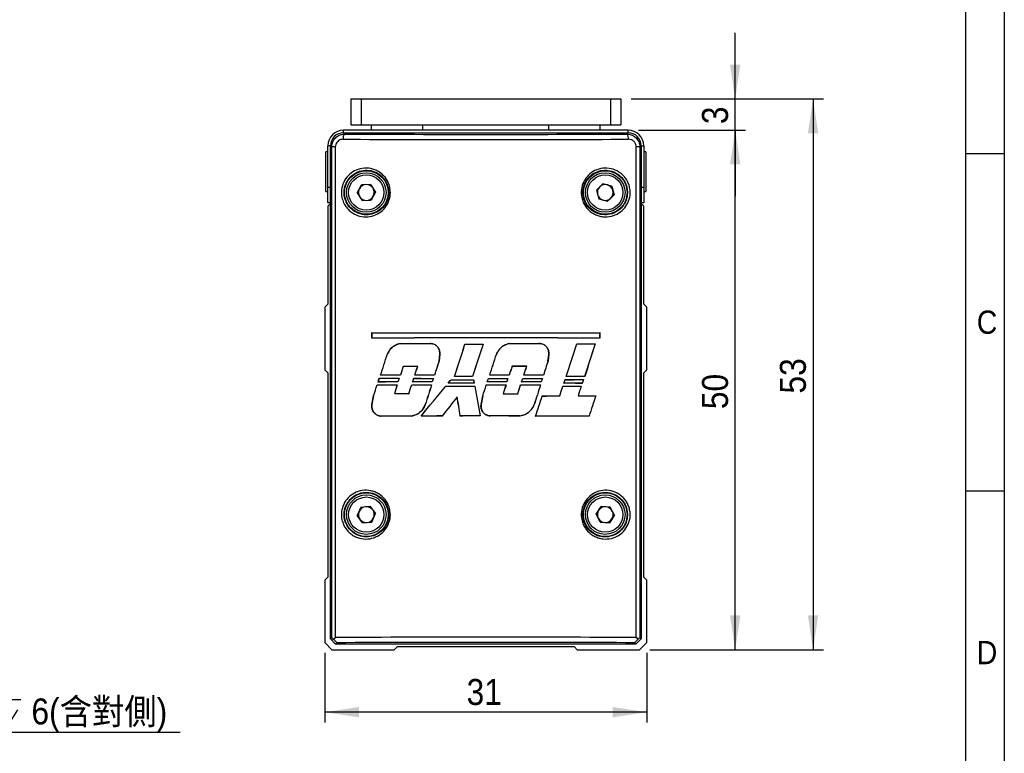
# Model space of a CAD drawing. Header units: millimetres. Extents: x 8 to 292, y 5 to 205.
# Tile 10 of 15: x 197 to 292, y 77 to 148. Entities that reach past the tile are written whole.
import ezdxf

# ---------------------------------------------------------------- set-up
doc = ezdxf.new("R2010")
doc.units = ezdxf.units.MM
for name, color, linetype in [('SLD-0', 7, 'Continuous'), ('圖框線條', 7, 'Continuous'), ('尺寸線', 5, 'Continuous')]:
    doc.layers.add(name, color=color, linetype=linetype)
doc.styles.add('SLDTEXTSTYLE0', font='GOTHIC.TTF', dxfattribs={"width": 0.913})
doc.styles.add('SLDTEXTSTYLE1', font='GOTHIC.TTF', dxfattribs={"width": 0.913, "bigfont": 'bigfont'})
doc.dimstyles.new('SLDDIMSTYLE0', dxfattribs={"dimtxt": 2.5, "dimasz": 3.302, "dimexe": 0, "dimexo": 0.0625, "dimtad": 1, "dimdec": 0, "dimrnd": 1e-09, "dimzin": 12, "dimdsep": 46, "dimtxsty": 'SLDTEXTSTYLE0', "dimsah": 1, "dimcen": 0.09, "dimadec": 0, "dimazin": 3, "dimtfac": 1, "dimtdec": 3, "dimtofl": 0, "dimtmove": 0, "dimatfit": 3, "dimfxl": 1, "dimfrac": 2, "dimtolj": 1, "dimtzin": 12, "dimarcsym": 0})
doc.dimstyles.new('SLDDIMSTYLE1', dxfattribs={"dimtxt": 2.5, "dimasz": 3.302, "dimexe": 0, "dimexo": 0.0625, "dimtad": 1, "dimdec": 0, "dimrnd": 1e-09, "dimzin": 12, "dimdsep": 46, "dimtxsty": 'SLDTEXTSTYLE0', "dimsah": 1, "dimcen": 0.09, "dimadec": 0, "dimazin": 3, "dimtfac": 1, "dimtdec": 3, "dimtmove": 0, "dimatfit": 0, "dimfxl": 1, "dimfrac": 2, "dimtolj": 1, "dimtzin": 12, "dimarcsym": 0})
doc.dimstyles.new('SLDDIMSTYLE4', dxfattribs={"dimtxt": 2.5, "dimasz": 3.302, "dimexe": 0, "dimexo": 0.0625, "dimtad": 0, "dimtih": 1, "dimtoh": 1, "dimdec": 0, "dimrnd": 1e-09, "dimzin": 12, "dimdsep": 46, "dimtxsty": 'SLDTEXTSTYLE0', "dimsah": 1, "dimcen": 0, "dimadec": 0, "dimazin": 3, "dimtfac": 1, "dimtdec": 3, "dimtofl": 0, "dimtmove": 0, "dimatfit": 3, "dimfxl": 1, "dimfrac": 2, "dimtolj": 1, "dimtzin": 12, "dimarcsym": 0})

# ---------------------------------------------------------------- blocks, each defined once
blk = doc.blocks.new('SW_SYMBOL_HOLE_DEPTH')
at = {"layer": '尺寸線', "color": 0}
for p, q in [((0, 875), (800, 875)), ((400, 875), (400, 75)), ((100, 555), (400, 75)), ((700, 555), (400, 75))]:
    blk.add_line(p, q, dxfattribs=at)
blk = doc.blocks.new('_D_4')
at = {"layer": '尺寸線', "transparency": 16777216}
for p, q in [((166.13, 89.753), (179.032, 79.185)), ((179.032, 79.185), (212.581, 79.185))]:
    blk.add_line(p, q, dxfattribs=at)
blk.add_solid([(166.13, 89.753), (168.368, 87.274), (169.002, 88.047)], dxfattribs=at)
at = {"layer": '尺寸線', "transparency": 16777216, "xscale": 0.003193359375, "yscale": 0.003193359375, "zscale": 0.003193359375}
blk.add_blockref('SW_SYMBOL_HOLE_DEPTH', (194.703, 79.531), dxfattribs=at)
at = {"layer": '尺寸線', "transparency": 16777216, "char_height": 2.5, "attachment_point": 1}
for s, insert, style in [('8-M4x0.8', (180.62, 82.416), 'SLDTEXTSTYLE0'), ('6(含對側)', (198.275, 82.416), 'SLDTEXTSTYLE1')]:
    blk.add_mtext(s, dxfattribs=dict(at, insert=insert, style=style))
blk = doc.blocks.new('_D_25')
at = {"layer": '尺寸線', "transparency": 16777216}
for p, q in [((226.504, 86.799), (226.504, 80.092)), ((257.504, 86.799), (257.504, 80.092)), ((257.504, 81.092), (226.504, 81.092))]:
    blk.add_line(p, q, dxfattribs=at)
for points in [[(226.504, 81.092), (229.806, 80.592), (229.806, 81.592)], [(257.504, 81.092), (254.202, 81.592), (254.202, 80.592)]]:
    blk.add_solid(points, dxfattribs=at)
at = {"layer": '尺寸線', "transparency": 16777216, "insert": (240.156, 84.286), "char_height": 2.5, "attachment_point": 1, "style": 'SLDTEXTSTYLE0'}
blk.add_mtext('31', dxfattribs=at)
blk = doc.blocks.new('_D_26')
at = {"layer": '尺寸線', "transparency": 16777216}
for p, q in [((256.704, 137.101), (267.008, 137.101)), ((266.008, 87.101), (266.008, 137.101)), ((257.806, 87.101), (267.008, 87.101))]:
    blk.add_line(p, q, dxfattribs=at)
for points in [[(266.008, 137.101), (265.508, 133.799), (266.508, 133.799)], [(266.008, 87.101), (266.508, 90.403), (265.508, 90.403)]]:
    blk.add_solid(points, dxfattribs=at)
at = {"layer": '尺寸線', "transparency": 16777216, "insert": (262.814, 110.254), "char_height": 2.5, "attachment_point": 1, "rotation": 90, "style": 'SLDTEXTSTYLE0'}
blk.add_mtext('50', dxfattribs=at)
blk = doc.blocks.new('_D_27')
at = {"layer": '尺寸線', "transparency": 16777216}
for p, q in [((266.008, 140.101), (266.008, 146.451)), ((256.004, 140.101), (267.008, 140.101)), ((266.008, 137.101), (266.008, 140.101)), ((256.704, 137.101), (267.008, 137.101)), ((266.008, 137.101), (266.008, 130.751))]:
    blk.add_line(p, q, dxfattribs=at)
for points in [[(266.008, 140.101), (266.508, 143.403), (265.508, 143.403)], [(266.008, 137.101), (265.508, 133.799), (266.508, 133.799)]]:
    blk.add_solid(points, dxfattribs=at)
at = {"layer": '尺寸線', "transparency": 16777216, "insert": (262.814, 137.678), "char_height": 2.5, "attachment_point": 1, "rotation": 90, "style": 'SLDTEXTSTYLE0'}
blk.add_mtext('3', dxfattribs=at)
blk = doc.blocks.new('_D_28')
at = {"layer": '尺寸線', "transparency": 16777216}
for p, q in [((256.004, 140.101), (274.504, 140.101)), ((273.504, 140.101), (273.504, 87.101)), ((257.806, 87.101), (274.504, 87.101))]:
    blk.add_line(p, q, dxfattribs=at)
for points in [[(273.504, 140.101), (273.004, 136.799), (274.004, 136.799)], [(273.504, 87.101), (274.004, 90.403), (273.004, 90.403)]]:
    blk.add_solid(points, dxfattribs=at)
at = {"layer": '尺寸線', "transparency": 16777216, "insert": (270.31, 111.754), "char_height": 2.5, "attachment_point": 1, "rotation": 90, "style": 'SLDTEXTSTYLE0'}
blk.add_mtext('53', dxfattribs=at)

msp = doc.modelspace()

# ---------------------------------------------------------------- linework, layer by layer
at = {"color": 7, "linetype": 'Continuous', "lineweight": 25}
for p, q in [((229.0036, 140.1014), (229.0036, 137.6014)), ((229.0036, 140.1014), (230.0036, 140.1014)), ((230.0036, 140.1014), (230.0036, 137.6014)), ((230.0036, 140.1014), (254.0036, 140.1014)), ((254.0036, 140.1014), (254.0036, 137.6014)), ((254.0036, 140.1014), (255.0036, 140.1014)), ((255.0036, 140.1014), (255.0036, 137.6014)), ((229.0036, 137.6014), (230.0036, 137.6014)), ((230.0036, 137.6014), (254.0036, 137.6014)), ((231.0036, 137.1014), (231.0036, 137.6014)), ((235.9536, 137.1014), (235.9536, 137.6014)), ((248.0536, 137.6014), (248.0536, 137.1014)), ((253.0036, 137.1014), (253.0036, 137.6014)), ((254.0036, 137.6014), (255.0036, 137.6014)), ((228.30341, 136.8514), (255.70379, 136.8514)), ((228.30341, 136.8514), (228.42864, 136.72617)), ((255.7036, 137.1014), (228.3036, 137.1014)), ((255.57855, 136.72617), (255.70379, 136.8514)), ((226.8036, 131.6014), (226.8036, 135.6014)), ((227.17456, 135.48063), (227.0536, 135.60159)), ((227.0536, 88.15163), (227.0536, 135.60159)), ((256.9536, 135.60159), (256.83263, 135.48063)), ((256.9536, 135.60159), (256.9536, 88.15148)), ((257.2036, 135.6014), (257.2036, 131.6014)), ((226.8036, 135.0014), (226.6036, 135.0014)), ((226.6036, 131.2745), (226.6036, 135.0014)), ((227.51615, 135.48063), (227.17456, 135.48063)), ((227.17456, 88.27259), (227.17456, 135.48063)), ((227.51615, 135.48063), (227.51615, 88.27229)), ((256.49104, 88.27229), (256.49104, 135.48063)), ((256.83263, 135.48063), (256.49104, 135.48063)), ((256.83263, 135.48063), (256.83263, 88.27244)), ((257.4036, 135.0014), (257.2036, 135.0014)), ((257.4036, 135.0014), (257.4036, 133.71216)), ((257.4036, 133.71216), (257.4036, 131.2014)), ((229.6265, 131.07243), (230.03995, 131.8465)), ((230.91705, 131.87548), (230.03995, 131.8465)), ((230.91705, 131.87548), (231.38069, 131.13038)), ((252.65757, 131.33458), (253.28252, 131.95067)), ((254.12855, 131.71749), (253.28252, 131.95067)), ((226.6036, 131.2014), (226.6036, 131.2745)), ((226.6036, 131.2014), (226.8036, 131.2014)), ((226.8036, 130.1014), (226.8036, 131.6014)), ((229.6265, 131.07243), (230.09014, 130.32733)), ((231.38069, 131.13038), (230.96724, 130.35631)), ((252.65757, 131.33458), (252.87865, 130.48531)), ((254.34962, 130.86822), (253.72467, 130.25213)), ((254.12855, 131.71749), (254.34962, 130.86822)), ((257.2036, 131.6014), (257.2036, 130.1014)), ((257.2036, 131.2014), (257.4036, 131.2014)), ((227.0536, 130.1014), (226.8036, 130.1014)), ((227.0536, 130.0514), (226.8036, 129.8014)), ((230.09014, 130.32733), (230.96724, 130.35631)), ((252.87865, 130.48531), (253.72467, 130.25213)), ((257.2036, 130.1014), (256.9536, 130.1014)), ((257.2036, 129.8014), (256.9536, 130.0514)), ((226.8036, 129.8014), (226.8036, 120.3514)), ((257.2036, 120.3514), (257.2036, 129.8014)), ((226.8036, 120.3514), (226.5036, 120.0514)), ((226.5036, 120.0514), (226.5036, 114.0514)), ((257.5036, 120.0514), (257.2036, 120.3514)), ((257.5036, 114.0514), (257.5036, 120.0514)), ((231.02354, 117.61552), (231.02715, 117.61191)), ((231.02354, 117.08404), (231.02354, 117.61552)), ((231.02715, 117.61191), (231.02715, 117.08765)), ((252.98365, 117.61552), (252.98004, 117.61191)), ((252.98004, 117.08765), (252.98004, 117.61191)), ((252.98365, 117.61552), (252.98365, 117.08404)), ((231.02354, 117.08404), (231.02715, 117.08765)), ((233.77837, 116.58459), (233.77871, 116.58104)), ((236.63856, 116.57709), (236.63857, 116.57358)), ((244.26388, 116.57256), (244.26421, 116.56906)), ((247.12292, 116.5766), (247.12293, 116.57308)), ((252.98365, 117.08404), (252.98004, 117.08765)), ((239.99803, 116.52116), (240.00058, 116.51766)), ((241.74207, 116.5204), (241.73728, 116.51691)), ((250.75835, 116.53515), (250.76093, 116.5316)), ((252.54203, 116.54186), (252.53708, 116.53826)), ((232.52176, 115.52734), (232.52514, 115.52617)), ((237.50213, 114.88701), (237.57369, 115.51799)), ((237.50554, 114.88618), (237.50213, 114.88701)), ((237.57717, 115.51766), (237.50554, 114.88618)), ((237.57717, 115.51766), (237.57369, 115.51799)), ((243.0223, 115.52171), (243.0256, 115.52056)), ((247.98938, 114.8863), (248.06129, 115.51769)), ((247.99282, 114.88546), (247.98938, 114.8863)), ((248.06481, 115.51736), (247.99282, 114.88546)), ((248.06481, 115.51736), (248.06129, 115.51769)), ((226.5036, 114.0514), (226.8036, 113.7514)), ((226.8036, 113.7514), (226.8036, 94.09858)), ((234.05912, 114.36076), (234.05655, 114.3643)), ((235.44782, 114.36465), (235.45269, 114.36819)), ((244.53554, 114.37167), (244.533, 114.37517)), ((245.93944, 114.36993), (245.94425, 114.37343)), ((257.2036, 113.7514), (257.5036, 114.0514)), ((257.2036, 94.09858), (257.2036, 113.7514)), ((231.63337, 112.86219), (231.63833, 112.86579)), ((231.75373, 113.23138), (231.75634, 113.22779)), ((231.87098, 113.5126), (231.87591, 113.5162)), ((233.55147, 112.86923), (233.5489, 112.87277)), ((233.66639, 113.22445), (233.66152, 113.22092)), ((233.78692, 113.51945), (233.78435, 113.52299)), ((234.96243, 112.87346), (234.96731, 112.877)), ((235.07534, 113.22029), (235.07791, 113.21675)), ((235.17403, 113.52348), (235.17891, 113.52703)), ((236.85871, 112.87791), (236.85616, 112.88141)), ((236.96822, 113.21593), (236.9634, 113.21243)), ((237.06936, 113.52777), (237.06681, 113.53128)), ((238.6569, 113.08187), (238.65855, 113.07836)), ((238.9927, 113.39934), (238.99751, 113.40285)), ((240.73876, 113.40077), (240.73621, 113.40426)), ((240.82086, 113.07999), (240.81802, 113.0765)), ((242.14632, 112.88297), (242.15112, 112.88646)), ((242.25282, 113.2111), (242.25536, 113.2076)), ((242.3825, 113.5324), (242.38729, 113.53589)), ((244.0264, 112.88219), (244.02386, 112.88569)), ((244.13353, 113.21195), (244.12872, 113.20845)), ((244.26254, 113.53146), (244.26, 113.53496)), ((245.45674, 112.88069), (245.46155, 112.88419)), ((245.56462, 113.21351), (245.56716, 113.21001)), ((245.66716, 113.52987), (245.67197, 113.53336)), ((247.34335, 112.87751), (247.34079, 112.88103)), ((247.45371, 113.21677), (247.44886, 113.21324)), ((247.55462, 113.52653), (247.55205, 113.53005)), ((249.63994, 113.09093), (249.64251, 113.0874)), ((249.74977, 113.38955), (249.75461, 113.39307)), ((251.41086, 113.09679), (251.40593, 113.09321)), ((251.52178, 113.3836), (251.51917, 113.38718)), ((231.54897, 112.60441), (231.55159, 112.60081)), ((233.48811, 112.59723), (233.48326, 112.5937)), ((234.8708, 112.59304), (234.87338, 112.5895)), ((236.78965, 112.58848), (236.78484, 112.58498)), ((238.1482, 112.45476), (238.14985, 112.45126)), ((238.38239, 112.74911), (238.38983, 112.75262)), ((240.88849, 112.75138), (240.88421, 112.75487)), ((240.94198, 112.45214), (240.93908, 112.44865)), ((242.04872, 112.58328), (242.05126, 112.57979)), ((243.95431, 112.584), (243.94951, 112.58051)), ((245.3607, 112.58543), (245.36325, 112.58193)), ((247.27416, 112.5886), (247.26932, 112.58507)), ((249.4171, 112.46248), (249.41967, 112.45895)), ((249.52661, 112.74075), (249.53146, 112.74427)), ((251.19057, 112.46819), (251.18566, 112.46461)), ((251.29297, 112.73498), (251.29037, 112.73856)), ((231.04741, 110.69914), (231.2028, 111.53309)), ((231.20627, 111.53209), (231.05098, 110.69862)), ((231.2028, 111.53309), (231.20627, 111.53209)), ((233.21645, 111.74982), (233.21159, 111.74628)), ((234.59733, 111.74549), (234.59991, 111.74194)), ((239.25463, 111.44431), (239.25687, 111.45285)), ((241.55473, 110.6958), (241.70882, 111.52679)), ((241.71217, 111.52581), (241.55818, 110.6953)), ((241.70882, 111.52679), (241.71217, 111.52581)), ((243.68113, 111.73549), (243.67633, 111.73199)), ((245.08803, 111.73677), (245.09058, 111.73327)), ((247.42813, 111.52065), (247.43069, 111.51714)), ((249.1163, 111.52473), (249.11887, 111.5212)), ((250.8877, 111.53022), (250.88279, 111.52664)), ((252.58809, 111.53668), (252.58313, 111.53308)), ((231.04741, 110.69914), (231.05098, 110.69862)), ((236.1835, 110.70014), (236.18017, 110.70126)), ((241.55473, 110.6958), (241.55818, 110.6953)), ((246.66564, 110.70088), (246.66231, 110.70199)), ((231.94993, 109.57515), (231.95001, 109.57873)), ((234.80942, 109.58474), (234.8092, 109.58827)), ((235.7702, 109.58723), (235.77773, 109.59077)), ((237.80801, 109.59131), (237.80631, 109.59481)), ((239.53702, 109.59351), (239.54003, 109.59701)), ((241.47599, 109.59462), (241.47179, 109.59811)), ((242.43471, 109.59464), (242.43479, 109.59813)), ((245.29329, 109.59261), (245.29307, 109.5961)), ((246.80329, 109.59027), (246.8081, 109.59377)), ((251.94929, 109.57557), (251.94668, 109.57916)), ((229.98553, 100.80974), (229.63113, 100.00691)), ((229.98553, 100.80974), (230.858, 100.90423)), ((230.858, 100.90423), (231.37607, 100.19589)), ((252.62755, 100.15314), (253.11038, 100.88595)), ((253.98642, 100.83421), (253.11038, 100.88595)), ((254.37964, 100.04967), (253.98642, 100.83421)), ((230.14919, 99.29857), (229.63113, 100.00691)), ((231.02166, 99.39307), (231.37607, 100.19589)), ((253.02077, 99.36859), (252.62755, 100.15314)), ((254.37964, 100.04967), (253.89681, 99.31686)), ((230.14919, 99.29857), (231.02166, 99.39307)), ((253.02077, 99.36859), (253.89681, 99.31686)), ((226.8036, 94.09858), (226.5036, 93.79858)), ((257.5036, 93.79858), (257.2036, 94.09858)), ((226.5036, 93.79858), (226.5036, 87.79858)), ((257.5036, 87.79858), (257.5036, 93.79858)), ((227.0536, 88.15163), (227.17456, 88.27259)), ((227.55367, 87.6514), (227.0536, 88.15163)), ((256.9536, 88.15148), (256.45337, 87.6514)), ((256.83263, 88.27244), (256.9536, 88.15148)), ((226.5036, 87.79858), (227.20078, 87.1014)), ((227.67464, 87.77237), (227.55367, 87.6514)), ((256.45337, 87.6514), (227.55367, 87.6514)), ((233.20078, 87.1014), (233.50078, 87.4014)), ((233.50078, 87.4014), (250.50641, 87.4014)), ((250.50641, 87.4014), (250.80641, 87.1014)), ((256.45337, 87.6514), (256.3324, 87.77237)), ((256.80641, 87.1014), (257.5036, 87.79858)), ((227.20078, 87.1014), (233.20078, 87.1014)), ((250.80641, 87.1014), (256.80641, 87.1014))]:
    msp.add_line(p, q, dxfattribs=at)
at = {"color": 8, "linetype": 'Continuous', "lineweight": 25}
for p, q in [((228.3036, 136.8514), (228.3036, 137.1014)), ((255.7036, 136.8514), (255.7036, 137.1014)), ((227.0536, 135.6014), (226.8036, 135.6014)), ((256.9536, 135.6014), (257.2036, 135.6014)), ((226.8036, 131.6014), (227.0536, 131.6014)), ((256.9536, 131.6014), (257.2036, 131.6014))]:
    msp.add_line(p, q, dxfattribs=at)
at = {"color": 7, "linetype": 'Continuous', "lineweight": 25}
for centre, radius in [((230.5036, 131.1014), 2.1), ((230.5036, 131.1014), 1.9), ((230.5036, 131.1014), 1.7), ((253.5036, 131.1014), 2.1), ((253.5036, 131.1014), 1.9), ((253.5036, 131.1014), 1.7), ((230.5036, 100.1014), 2.1), ((230.5036, 100.1014), 1.9), ((230.5036, 100.1014), 1.7), ((253.5036, 100.1014), 2.1), ((253.5036, 100.1014), 1.9), ((253.5036, 100.1014), 1.7)]:
    msp.add_circle(centre, radius, dxfattribs=at)
for centre, radius, start, end in [((228.3036, 135.6014), 1.5, 90, 180), ((228.8256, 136.3346), 0.55759, 135.3917403, 191.2049534), ((255.18159, 136.3346), 0.55759, 348.7950466, 44.6082597), ((255.7036, 135.6014), 1.5, 0, 90), ((230.5036, 131.1014), 0.76, 91.8922141, 151.8922141), ((230.5036, 131.1014), 0.76, 31.8922141, 91.8922141), ((253.5036, 131.1014), 0.76, 74.5910296, 134.5910296), ((253.5036, 131.1014), 0.76, 14.5910296, 74.5910296), ((230.5036, 131.1014), 0.76, 151.8922141, 211.8922141), ((230.5036, 131.1014), 0.76, 331.8922141, 31.8922141), ((253.5036, 131.1014), 0.76, 134.5910296, 194.5910296), ((253.5036, 131.1014), 0.76, 194.5910296, 254.5910296), ((253.5036, 131.1014), 0.76, 314.5910296, 14.5910296), ((230.5036, 131.1014), 0.76, 211.8922141, 271.8922141), ((230.5036, 131.1014), 0.76, 271.8922141, 331.8922141), ((253.5036, 131.1014), 0.76, 254.5910296, 314.5910296), ((230.5036, 100.1014), 0.76, 96.1812556, 156.1812556), ((230.5036, 100.1014), 0.76, 36.1812556, 96.1812556), ((230.5036, 100.1014), 0.76, 336.1812556, 36.1812556), ((253.5036, 100.1014), 0.76, 146.6202553, 206.6202553), ((253.5036, 100.1014), 0.76, 86.6202553, 146.6202553), ((253.5036, 100.1014), 0.76, 26.6202553, 86.6202553), ((230.5036, 100.1014), 0.76, 156.1812556, 216.1812556), ((230.5036, 100.1014), 0.76, 216.1812556, 276.1812556), ((230.5036, 100.1014), 0.76, 276.1812556, 336.1812556), ((253.5036, 100.1014), 0.76, 206.6202553, 266.6202553), ((253.5036, 100.1014), 0.76, 266.6202553, 326.6202553), ((253.5036, 100.1014), 0.76, 326.6202553, 26.6202553), ((258.52169, 86.26588), 2.62283, 130.08965, 135.6650919)]:
    msp.add_arc(centre, radius, start, end, dxfattribs=at)
for centre, major_axis, ratio, start_param, end_param in [((228.30379, 135.60121), (0.88415, -0.88415), 0.99969546, 2.35634678, 3.92683852), ((242.0036, 137.47963), (45.25, 0), 0.01745506, 4.40769727, 5.01708069), ((255.70341, 135.60121), (-0.88415, -0.88415), 0.99969546, 2.35634678, 3.92683852), ((242.0036, 136.97971), (45.75, 0), 0.0172643, 4.40769727, 5.01708069), ((242.0036, 118.39075), (45.75, 0), 0.01745506, 4.47002185, 4.95475611), ((242.0036, 118.39075), (45.95, 0), 0.01745506, 4.47117871, 4.95359925), ((242.0036, 116.30881), (45.75, 0), 0.01745506, 1.3284292, 1.81316346), ((242.0036, 116.30881), (45.95, 0), 0.01745506, 1.32958606, 1.8120066), ((242.0036, 117.37015), (45.75, 0), 0.01745506, 4.53161978, 4.59485006), ((242.0036, 117.37015), (45.95, 0), 0.01745506, 4.53242274, 4.59536422), ((242.0036, 117.37015), (45.75, 0), 0.01745506, 4.76181417, 4.8245215), ((242.0036, 117.37015), (45.95, 0), 0.01745506, 4.76160619, 4.82403161), ((242.0036, 125.3603), (45.74369, 142.23259), 0.00534417, 4.62991411, 4.65192208), ((242.0036, 125.3603), (45.94366, 142.85438), 0.00534417, 4.63030605, 4.65216857), ((242.0036, 117.31896), (45.75, 0), 0.01745506, 4.66853739, 4.70667245), ((242.0036, 117.31896), (45.95, 0), 0.01745506, 4.66878388, 4.70659309), ((242.0036, 114.72582), (45.94366, 142.85438), 0.00534417, 1.55997691, 1.58176631), ((242.0036, 114.72582), (45.74369, 142.23259), 0.00534417, 1.55989755, 1.5818313), ((242.0036, 91.88133), (45.74369, 142.23259), 0.00534417, 4.86590847, 4.88832191), ((242.0036, 91.88133), (45.94366, 142.85438), 0.00534417, 4.86526764, 4.88753071), ((242.0036, 117.31896), (45.75, 0), 0.01745506, 4.90493721, 4.94482453), ((242.0036, 117.31896), (45.95, 0), 0.01745506, 4.90414601, 4.94368367), ((242.0036, 81.24686), (45.94366, 142.85438), 0.00534417, 1.32288633, 1.3455861), ((242.0036, 81.24686), (45.74369, 142.23259), 0.00534417, 1.32174547, 1.34460238), ((242.0036, 147.55155), (45.74369, 142.23259), 0.00534417, 4.47244376, 4.4870072), ((242.0036, 147.55155), (45.94366, 142.85438), 0.00534417, 4.47354239, 4.48800445), ((242.0036, 126.27296), (45.94366, 142.85438), 0.00534417, 1.65230279, 1.66182711), ((242.0036, 126.27296), (45.74369, 142.23259), 0.00534417, 1.6526582, 1.66224335), ((242.0036, 114.96209), (45.74369, 142.23259), 0.00534417, 4.70405584, 4.71804228), ((242.0036, 114.96209), (45.94366, 142.85438), 0.00534417, 4.70412402, 4.71801712), ((242.0036, 93.6835), (45.94366, 142.85438), 0.00534417, 1.42354239, 1.43313586), ((242.0036, 93.6835), (45.74369, 142.23259), 0.00534417, 1.42289221, 1.43254756), ((242.0036, 136.28753), (45.94367, 141.57824), 0.00538777, 1.72801895, 1.73403673), ((242.0036, 136.28753), (45.7437, 140.96201), 0.00538777, 1.72872959, 1.7347744), ((242.0036, 113.57432), (45.95, 0), 0.01745506, 1.7138496, 1.74462017), ((242.0036, 113.57432), (45.75, 0), 0.01745506, 1.71458687, 1.74533081), ((242.0036, 137.12027), (45.7437, 140.96201), 0.00538777, 4.54594756, 4.55199722), ((242.0036, 137.12027), (45.94367, 141.57824), 0.00538777, 4.54671193, 4.55273448), ((242.0036, 103.9892), (45.94367, 141.57824), 0.00538777, 1.49912036, 1.50506974), ((242.0036, 103.9892), (45.7437, 140.96201), 0.00538777, 1.49882369, 1.50479918), ((242.0036, 113.57432), (45.95, 0), 0.01745506, 1.48493121, 1.51572159), ((242.0036, 113.57432), (45.75, 0), 0.01745506, 1.48466047, 1.51542491), ((242.0036, 104.82195), (45.7437, 140.96201), 0.00538777, 4.77595157, 4.78192361), ((242.0036, 104.82195), (45.94367, 141.57824), 0.00538777, 4.77570692, 4.78165288), ((242.0036, 147.32808), (45.7437, 140.96201), 0.00538777, 4.46712878, 4.46982896), ((242.0036, 112.0844), (45.75, 0), 0.01745506, 1.75660965, 1.79945531), ((242.0036, 147.32808), (45.94367, 141.57824), 0.00538777, 4.4682524, 4.47088771), ((242.0036, 112.0844), (45.95, 0), 0.01745506, 1.75584853, 1.79833168), ((242.0036, 114.00965), (45.75, 0), 0.01745506, 4.48643018, 4.5291309), ((242.0036, 114.00965), (45.95, 0), 0.01745506, 4.48748894, 4.5298299), ((242.0036, 112.73386), (45.75, 0), 0.01745506, 1.75137562, 1.79412624), ((242.0036, 112.73386), (45.95, 0), 0.01745506, 1.75063795, 1.79302762), ((242.0036, 136.3651), (45.94367, 141.57824), 0.00538777, 1.73675419, 1.7392473), ((242.0036, 136.3651), (45.7437, 140.96201), 0.00538777, 1.73745319, 1.74000842), ((242.0036, 137.12027), (45.7437, 140.96201), 0.00538777, 4.54126833, 4.54376551), ((242.0036, 112.0844), (45.75, 0), 0.01745506, 1.68349117, 1.72531575), ((242.0036, 137.12027), (45.94367, 141.57824), 0.00538777, 4.54205371, 4.54448891), ((242.0036, 112.0844), (45.95, 0), 0.01745506, 1.68305443, 1.72453037), ((242.0036, 114.00965), (45.75, 0), 0.01745506, 4.56036673, 4.60210258), ((242.0036, 114.00965), (45.95, 0), 0.01745506, 4.56109014, 4.60247902), ((242.0036, 112.73386), (45.75, 0), 0.01745506, 1.67885865, 1.72063653), ((242.0036, 112.73386), (45.95, 0), 0.01745506, 1.67844242, 1.71987216), ((242.0036, 126.1573), (45.94367, 141.57824), 0.00538777, 1.66410507, 1.66645321), ((242.0036, 126.1573), (45.7437, 140.96201), 0.00538777, 1.66448151, 1.66688995), ((242.0036, 118.39849), (45.74585, 55.56485), 0.01109437, 4.6196791, 4.62569683), ((242.0036, 118.39849), (45.94583, 55.80776), 0.01109437, 4.62018716, 4.62605215), ((242.0036, 113.8783), (45.75, 0), 0.01745506, 4.63917171, 4.68653399), ((242.0036, 113.8783), (45.95, 0), 0.01745506, 4.63952703, 4.6865846), ((242.0036, 112.60251), (45.75, 0), 0.01745506, 1.5984466, 1.63665589), ((242.0036, 112.60251), (45.95, 0), 0.01745506, 1.59838161, 1.63626396), ((242.0036, 111.2941), (-45.94329, 223.21868), 0.00351887, 1.56208698, 1.56352791), ((242.0036, 111.2941), (-45.74332, 222.24711), 0.00351887, 1.56203636, 1.563515), ((242.0036, 115.02975), (45.7437, 140.96201), 0.00538777, 4.6989073, 4.7012353), ((242.0036, 112.0844), (45.75, 0), 0.01745506, 1.52656767, 1.56767678), ((242.0036, 115.02975), (45.94367, 141.57824), 0.00538777, 4.69899826, 4.7012668), ((242.0036, 112.0844), (45.95, 0), 0.01745506, 1.52681565, 1.56758583), ((242.0036, 114.00965), (45.75, 0), 0.01745506, 4.71783652, 4.75896174), ((242.0036, 114.00965), (45.95, 0), 0.01745506, 4.71786802, 4.758654), ((242.0036, 112.73386), (45.75, 0), 0.01745506, 1.5214004, 1.56251417), ((242.0036, 112.73386), (45.95, 0), 0.01745506, 1.52167096, 1.56244598), ((242.0036, 104.06677), (45.94367, 141.57824), 0.00538777, 1.50793008, 1.51021443), ((242.0036, 104.06677), (45.7437, 140.96201), 0.00538777, 1.50762235, 1.50996644), ((242.0036, 104.82195), (45.7437, 140.96201), 0.00538777, 4.7713381, 4.77370313), ((242.0036, 112.0844), (45.75, 0), 0.01745506, 1.4538138, 1.49524598), ((242.0036, 104.82195), (45.94367, 141.57824), 0.00538777, 4.77111359, 4.77341881), ((242.0036, 112.0844), (45.95, 0), 0.01745506, 1.45438135, 1.4954705), ((242.0036, 114.00965), (45.75, 0), 0.01745506, 4.79030436, 4.83180083), ((242.0036, 114.00965), (45.95, 0), 0.01745506, 4.79002004, 4.83117228), ((242.0036, 112.73386), (45.75, 0), 0.01745506, 1.44916286, 1.49063252), ((242.0036, 112.73386), (45.95, 0), 0.01745506, 1.44975116, 1.49087717), ((242.0036, 93.85897), (45.94367, 141.57824), 0.00538777, 1.43541181, 1.43778013), ((242.0036, 93.85897), (45.7437, 140.96201), 0.00538777, 1.43478325, 1.43721258), ((242.0036, 92.11641), (45.7437, 140.96201), 0.00538777, 4.86097553, 4.86348727), ((242.0036, 92.11641), (45.94367, 141.57824), 0.00538777, 4.86035698, 4.86280714), ((242.0036, 113.8783), (45.75, 0), 0.01745506, 4.88008849, 4.91948959), ((242.0036, 113.8783), (45.95, 0), 0.01745506, 4.87940836, 4.91846547), ((242.0036, 112.60251), (45.75, 0), 0.01745506, 1.36121769, 1.40066154), ((242.0036, 112.60251), (45.95, 0), 0.01745506, 1.36220141, 1.40130237), ((242.0036, 81.58536), (45.94367, 141.57824), 0.00538777, 1.34811861, 1.35068728), ((242.0036, 81.58536), (45.7437, 140.96201), 0.00538777, 1.3470945, 1.34972707), ((242.0036, 147.64004), (45.74369, 142.23259), 0.00534417, 4.45744083, 4.46522018), ((242.0036, 147.64004), (45.94366, 142.85438), 0.00534417, 4.45857572, 4.46630029), ((242.0036, 113.38185), (45.75, 0), 0.01745506, 4.48183548, 4.52516626), ((242.0036, 113.38185), (45.95, 0), 0.01745506, 4.48291559, 4.52588327), ((242.0036, 136.50471), (45.94366, 142.85438), 0.00534417, 1.74068674, 1.74670674), ((242.0036, 136.50471), (45.74369, 142.23259), 0.00534417, 1.74140375, 1.7474508), ((242.0036, 137.34022), (45.74369, 142.23259), 0.00534417, 4.53317252, 4.53922702), ((242.0036, 137.34022), (45.94366, 142.85438), 0.00534417, 4.53394348, 4.53997084), ((242.0036, 113.38185), (45.75, 0), 0.01745506, 4.55584233, 4.5981748), ((242.0036, 113.38185), (45.95, 0), 0.01745506, 4.55658614, 4.59856876), ((242.0036, 118.36397), (45.74586, 55.31903), 0.01112368, 4.56226407, 4.61456726), ((242.0036, 118.36397), (45.94584, 55.56086), 0.01112368, 4.56302798, 4.61497139), ((242.0036, 126.2049), (45.94366, 142.85438), 0.00534417, 1.66800125, 1.68125668), ((242.0036, 126.2049), (45.74369, 142.23259), 0.00534417, 1.6683952, 1.68174181), ((242.0036, 113.25049), (45.75, 0), 0.01745506, 4.62801796, 4.68918216), ((242.0036, 113.25049), (45.95, 0), 0.01745506, 4.62842209, 4.68922009), ((242.0036, 111.95305), (45.75, 0), 0.01745506, 1.59517268, 1.65003133), ((242.0036, 111.95305), (45.95, 0), 0.01745506, 1.59515977, 1.64952327), ((242.0036, 111.11782), (-45.94324, 245.84321), 0.0032065, 1.56478377, 1.57637877), ((242.0036, 111.11782), (-45.74327, 244.77316), 0.0032065, 1.56474585, 1.57642006), ((242.0036, 115.05058), (45.74369, 142.23259), 0.00534417, 4.68933041, 4.69675996), ((242.0036, 115.05058), (45.94366, 142.85438), 0.00534417, 4.68943145, 4.69681104), ((242.0036, 113.38185), (45.75, 0), 0.01745506, 4.71337527, 4.75504038), ((242.0036, 113.38185), (45.95, 0), 0.01745506, 4.71342634, 4.75475008), ((242.0036, 103.91525), (45.94366, 142.85438), 0.00534417, 1.51181992, 1.51776952), ((242.0036, 103.91525), (45.74369, 142.23259), 0.00534417, 1.51152962, 1.51750534), ((242.0036, 104.75076), (45.74369, 142.23259), 0.00534417, 4.76324422, 4.76921904), ((242.0036, 104.75076), (45.94366, 142.85438), 0.00534417, 4.76300568, 4.76895441), ((242.0036, 113.38185), (45.75, 0), 0.01745506, 4.78583434, 4.82784885), ((242.0036, 113.38185), (45.95, 0), 0.01745506, 4.78556971, 4.82723814), ((242.0036, 93.61543), (45.94366, 142.85438), 0.00534417, 1.43933186, 1.45261997), ((242.0036, 93.61543), (45.74369, 142.23259), 0.00534417, 1.43872115, 1.45210118), ((242.0036, 91.99151), (45.74369, 142.23259), 0.00534417, 4.85187583, 4.85853508), ((242.0036, 91.99151), (45.94366, 142.85438), 0.00534417, 4.85124747, 4.8578771), ((242.0036, 113.25049), (45.75, 0), 0.01745506, 4.87515038, 4.91457179), ((242.0036, 113.25049), (45.95, 0), 0.01745506, 4.87449241, 4.91357053), ((242.0036, 111.95305), (45.75, 0), 0.01745506, 1.36632829, 1.40560855), ((242.0036, 111.95305), (45.95, 0), 0.01745506, 1.3672885, 1.40622711), ((242.0036, 81.35704), (45.94366, 142.85438), 0.00534417, 1.35299947, 1.35972178), ((242.0036, 81.35704), (45.74369, 142.23259), 0.00534417, 1.35199821, 1.35875142), ((242.0036, 112.53352), (45.95, 0), 0.01745506, 4.51986326, 4.55055878), ((242.0036, 112.53352), (45.75, 0), 0.01745506, 4.5191192, 4.54978782), ((242.0036, 113.66559), (45.94566, 58.77175), 0.0107505, 1.61685775, 1.64851781), ((242.0036, 113.66559), (45.74567, 58.51594), 0.0107505, 1.61716855, 1.64888133), ((242.0036, 88.11928), (-45.74319, 300.19586), 0.00262941, 4.78358354, 4.78976609), ((242.0036, 88.11928), (-45.94316, 301.50819), 0.00262941, 4.78328302, 4.7894553), ((242.0036, 112.53352), (45.95, 0), 0.01745506, 4.74880048, 4.77962098), ((242.0036, 112.53352), (45.75, 0), 0.01745506, 4.74906466, 4.77985953), ((242.0036, 97.36672), (45.74369, 141.0716), 0.00538398, 4.80089123, 4.81463524), ((242.0036, 97.36672), (45.94367, 141.68831), 0.00538398, 4.80053748, 4.81417144), ((242.0036, 112.31359), (45.75, 0), 0.01745506, 4.83123769, 4.86849114), ((242.0036, 112.31359), (45.95, 0), 0.01745506, 4.83077389, 4.86786277), ((242.0036, 112.31359), (45.95, 0), 0.01745506, 4.90684822, 4.94471334), ((242.0036, 112.31359), (45.75, 0), 0.01745506, 4.90781858, 4.94585929), ((242.0036, 76.38644), (45.94367, 141.68831), 0.00538398, 1.32186952, 1.33607926), ((242.0036, 76.38644), (45.74369, 141.0716), 0.00538398, 1.32072356, 1.33505186), ((242.0036, 108.7961), (45.75, 0), 0.01745506, 1.72870148, 1.79235693), ((242.0036, 108.7961), (45.95, 0), 0.01745506, 1.72801324, 1.79137481), ((242.0036, 108.7961), (45.75, 0), 0.01745506, 1.66263205, 1.70747054), ((242.0036, 108.7961), (45.95, 0), 0.01745506, 1.66226853, 1.70670663), ((242.0036, 108.7961), (45.75, 0), 0.01745506, 1.58232893, 1.62473671), ((242.0036, 108.7961), (45.95, 0), 0.01745506, 1.58237022, 1.62443619), ((242.0036, 108.7961), (45.75, 0), 0.01745506, 1.49882845, 1.56137287), ((242.0036, 108.7961), (45.95, 0), 0.01745506, 1.49914694, 1.56141218), ((242.0036, 108.7961), (45.75, 0), 0.01745506, 1.35165431, 1.46569163), ((242.0036, 108.7961), (45.95, 0), 0.01745506, 1.35268171, 1.46604538), ((227.67448, 87.77221), (-0.49992, 0.50038), 0.01744709, 5.40612378, 6.28319328), ((242.0036, 87.5231), (45.75, 0), 0.0172643, 1.24858437, 1.89300828), ((242.0036, 87.02317), (45.25, 0), 0.01745506, 1.24859151, 1.89300471)]:
    msp.add_ellipse(centre, major_axis=major_axis, ratio=ratio, start_param=start_param, end_param=end_param, dxfattribs=at)
for points, knots in [([(227.17456, 135.48063), (227.1872, 135.61466), (227.21239, 135.88177), (227.40835, 136.24089), (227.70101, 136.52275), (228.05749, 136.69708), (228.31193, 136.71702), (228.42864, 136.72617)], [0, 0, 0, 0, 0.20285875, 0.40428813, 0.60796991, 0.82018605, 1, 1, 1, 1]), ([(255.57855, 136.72617), (255.72565, 136.71161), (256.02104, 136.68238), (256.41037, 136.44791), (256.69129, 136.10779), (256.81812, 135.76262), (256.829, 135.55121), (256.83263, 135.48063)], [0, 0, 0, 0, 0.22627283, 0.45439125, 0.67868355, 0.89271595, 1, 1, 1, 1]), ([(228.27864, 136.22625), (228.20775, 136.22095), (228.05378, 136.20943), (227.83762, 136.10616), (227.65934, 135.93789), (227.53936, 135.72233), (227.52388, 135.56116), (227.51615, 135.48063)], [0, 0, 0, 0, 0.18361382, 0.39883099, 0.60268095, 0.80149188, 1, 1, 1, 1]), ([(256.49104, 135.48063), (256.48884, 135.523), (256.48221, 135.65026), (256.40425, 135.85841), (256.23265, 136.06185), (255.99632, 136.20087), (255.81785, 136.21778), (255.72855, 136.22625)], [0, 0, 0, 0, 0.10490759, 0.31512982, 0.53842891, 0.76906034, 1, 1, 1, 1]), ([(232.80496, 131.34762), (232.81105, 131.26346), (232.83574, 130.92215), (232.7272, 130.31772), (232.35083, 129.62824), (231.7673, 129.09685), (231.03686, 128.78125), (230.23189, 128.72151), (229.57186, 128.90127), (229.09899, 129.17655), (228.78327, 129.44185), (228.51973, 129.75884), (228.29694, 130.14592), (228.11789, 130.68117), (228.08336, 131.36937), (228.29237, 132.10799), (228.72639, 132.74474), (229.35198, 133.21807), (230.11851, 133.46819), (230.80699, 133.44982), (231.33411, 133.29263), (231.82305, 133.05006), (232.33485, 132.59665), (232.69772, 131.96049), (232.77436, 131.52252), (232.80496, 131.34762)], [0, 0, 0, 0, 0.01691684, 0.06860737, 0.12033194, 0.17263536, 0.22601481, 0.28079721, 0.3368521, 0.36517555, 0.39349372, 0.42125048, 0.44900001, 0.48368467, 0.53406912, 0.58446135, 0.63535953, 0.68824312, 0.7433725, 0.79980274, 0.82801635, 0.85622582, 0.91113385, 0.96451052, 1, 1, 1, 1]), ([(232.6463, 131.3267), (232.61859, 131.48668), (232.54955, 131.88515), (232.34298, 132.24633), (232.03941, 132.62936), (231.65517, 132.96933), (230.9502, 133.24645), (230.19892, 133.26619), (229.50099, 133.03717), (228.93182, 132.60433), (228.53677, 132.02209), (228.34641, 131.34658), (228.37795, 130.71689), (228.58045, 130.10845), (228.96321, 129.55722), (229.58084, 129.1222), (230.30161, 128.92466), (231.03505, 128.97878), (231.70055, 129.26726), (232.23243, 129.7534), (232.57544, 130.38431), (232.67436, 130.93738), (232.65185, 131.24969), (232.6463, 131.3267)], [0, 0, 0, 0, 0.03549042, 0.08840047, 0.08887196, 0.14378426, 0.20003625, 0.2565462, 0.31178077, 0.36475075, 0.4156822, 0.46605365, 0.51639942, 0.55107446, 0.60640658, 0.66293838, 0.71909831, 0.77395223, 0.82736093, 0.8796675, 0.93139021, 0.98308234, 1, 1, 1, 1]), ([(255.88634, 131.32956), (255.89221, 131.22965), (255.91283, 130.8785), (255.78838, 130.2739), (255.41046, 129.60604), (254.82911, 129.08568), (254.09202, 128.77365), (253.40855, 128.73226), (252.8709, 128.84208), (252.48662, 128.99229), (252.13546, 129.20792), (251.73018, 129.5636), (251.40583, 130.0474), (251.19252, 130.70886), (251.16496, 131.4043), (251.39327, 132.15752), (251.85405, 132.79582), (252.4999, 133.25206), (253.26786, 133.47548), (254.07891, 133.43288), (254.71463, 133.16795), (255.14924, 132.8318), (255.42715, 132.5283), (255.64461, 132.18145), (255.81476, 131.78256), (255.86122, 131.48853), (255.88634, 131.32956)], [0, 0, 0, 0, 0.02005366, 0.07047662, 0.12104847, 0.17334358, 0.22794031, 0.28416755, 0.31246868, 0.34076605, 0.36851178, 0.39625324, 0.44998478, 0.48340756, 0.53505048, 0.58670926, 0.63857741, 0.69121938, 0.74509178, 0.80039072, 0.8567256, 0.88492632, 0.91312051, 0.94047268, 0.96781801, 1, 1, 1, 1]), ([(255.62664, 131.31001), (255.60352, 131.45515), (255.54187, 131.84225), (255.35121, 132.19797), (255.0535, 132.59396), (254.67451, 132.94385), (253.98207, 133.23353), (253.24314, 133.27325), (252.5436, 133.06912), (251.95495, 132.65185), (251.53499, 132.06779), (251.32693, 131.37854), (251.352, 130.74226), (251.54654, 130.13681), (251.91226, 129.58907), (252.52012, 129.14067), (253.2468, 128.92645), (253.99333, 128.97243), (254.66445, 129.25796), (255.19337, 129.73377), (255.53741, 130.34448), (255.65075, 130.89756), (255.63198, 131.21866), (255.62664, 131.31001)], [0, 0, 0, 0, 0.032169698, 0.085800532, 0.086693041, 0.142968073, 0.199422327, 0.254819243, 0.308746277, 0.361408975, 0.413285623, 0.464955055, 0.516611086, 0.550040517, 0.603780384, 0.659083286, 0.715534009, 0.771861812, 0.826574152, 0.878954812, 0.929555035, 0.979957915, 1, 1, 1, 1]), ([(232.52176, 115.52734), (232.60077, 115.68854), (232.76255, 116.01858), (233.20461, 116.40913), (233.58059, 116.52411), (233.77837, 116.58459)], [0, 0, 0, 0, 0.31152359, 0.63783269, 1, 1, 1, 1]), ([(233.77871, 116.58104), (233.59805, 116.52745), (233.23453, 116.41961), (232.78219, 116.04226), (232.61063, 115.69781), (232.52514, 115.52617)], [0, 0, 0, 0, 0.33141293, 0.66684481, 1, 1, 1, 1]), ([(236.63856, 116.57709), (236.74475, 116.56703), (236.95738, 116.54688), (237.24159, 116.38426), (237.45534, 116.14424), (237.58511, 115.84187), (237.57984, 115.62646), (237.57717, 115.51766)], [0, 0, 0, 0, 0.199761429, 0.399979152, 0.5993879, 0.797655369, 1, 1, 1, 1]), ([(237.57369, 115.51799), (237.5769, 115.61775), (237.5835, 115.82292), (237.46684, 116.11794), (237.26316, 116.36126), (236.97788, 116.53802), (236.75569, 116.5613), (236.63857, 116.57358)], [0, 0, 0, 0, 0.18657182, 0.38370344, 0.58105975, 0.77917296, 1, 1, 1, 1]), ([(243.0223, 115.52171), (243.10181, 115.68406), (243.26377, 116.01474), (243.70383, 116.40027), (244.07353, 116.514), (244.26388, 116.57256)], [0, 0, 0, 0, 0.31874326, 0.64923889, 1, 1, 1, 1]), ([(244.26421, 116.56906), (244.08672, 116.51569), (243.72997, 116.40843), (243.28156, 116.03474), (243.11179, 115.69372), (243.0256, 115.52056)], [0, 0, 0, 0, 0.327687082, 0.658639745, 1, 1, 1, 1]), ([(247.12292, 116.5766), (247.22931, 116.56692), (247.44232, 116.54753), (247.72718, 116.38572), (247.94183, 116.14613), (248.0727, 115.84304), (248.06746, 115.62677), (248.06481, 115.51736)], [0, 0, 0, 0, 0.19949757, 0.39942992, 0.59896824, 0.79711682, 1, 1, 1, 1]), ([(248.06129, 115.51769), (248.06455, 115.61716), (248.07126, 115.82164), (247.95558, 116.11529), (247.75324, 116.36026), (247.47891, 116.52495), (247.25536, 116.57227), (247.13645, 116.573), (247.12293, 116.57308)], [0, 0, 0, 0, 0.18539385, 0.38112056, 0.577391, 0.77518132, 0.97443031, 1, 1, 1, 1]), ([(231.94993, 109.57515), (231.84137, 109.59045), (231.62359, 109.62113), (231.33952, 109.80366), (231.13394, 110.06306), (231.02161, 110.37727), (231.03885, 110.59245), (231.04741, 110.69914)], [0, 0, 0, 0, 0.20321843, 0.4077006, 0.60980348, 0.80653125, 1, 1, 1, 1]), ([(231.05098, 110.69862), (231.04239, 110.60242), (231.02451, 110.40207), (231.1183, 110.10499), (231.30081, 109.84636), (231.56135, 109.65962), (231.79276, 109.58908), (231.92477, 109.58039), (231.95001, 109.57873)], [0, 0, 0, 0, 0.17542265, 0.36535481, 0.55638608, 0.75183211, 0.95255686, 1, 1, 1, 1]), ([(234.8092, 109.58827), (234.99294, 109.62992), (235.36181, 109.71353), (235.82307, 110.06389), (236.07525, 110.42432), (236.1611, 110.65092), (236.18017, 110.70126)], [0, 0, 0, 0, 0.30373653, 0.6097976, 0.91332673, 1, 1, 1, 1]), ([(236.1835, 110.70014), (236.10842, 110.53489), (235.95533, 110.19799), (235.5323, 109.82044), (235.12477, 109.63621), (234.87523, 109.59548), (234.80942, 109.58474)], [0, 0, 0, 0, 0.28918272, 0.58957854, 0.89175971, 1, 1, 1, 1]), ([(242.43471, 109.59464), (242.33042, 109.60963), (242.12134, 109.63968), (241.84862, 109.81295), (241.64595, 110.05994), (241.53723, 110.36164), (241.53494, 110.58164), (241.55379, 110.69037), (241.55473, 110.6958)], [0, 0, 0, 0, 0.19718716, 0.39530654, 0.59341833, 0.79151765, 0.9895848, 1, 1, 1, 1]), ([(241.55818, 110.6953), (241.54977, 110.59952), (241.53214, 110.39889), (241.62903, 110.10148), (241.81737, 109.84483), (242.08171, 109.66559), (242.30206, 109.60609), (242.42056, 109.59898), (242.43479, 109.59813)], [0, 0, 0, 0, 0.18084802, 0.37885112, 0.57686577, 0.77491334, 0.97297723, 1, 1, 1, 1]), ([(245.29307, 109.5961), (245.47589, 109.63687), (245.84271, 109.71866), (246.30113, 110.06371), (246.55506, 110.42143), (246.64208, 110.64908), (246.66231, 110.70199)], [0, 0, 0, 0, 0.3015028, 0.60496697, 0.90819031, 1, 1, 1, 1]), ([(246.66564, 110.70088), (246.59038, 110.53595), (246.43702, 110.19992), (246.01308, 109.82387), (245.6058, 109.64218), (245.35724, 109.60275), (245.29329, 109.59261)], [0, 0, 0, 0, 0.29074179, 0.59238631, 0.89511441, 1, 1, 1, 1]), ([(232.80496, 100.34762), (232.81105, 100.26346), (232.83574, 99.92215), (232.7272, 99.31772), (232.35083, 98.62824), (231.7673, 98.09685), (231.03686, 97.78125), (230.23189, 97.72151), (229.57186, 97.90127), (229.09899, 98.17655), (228.78327, 98.44185), (228.51973, 98.75884), (228.29694, 99.14592), (228.11789, 99.68117), (228.08336, 100.36937), (228.29237, 101.10799), (228.72639, 101.74474), (229.35198, 102.21807), (230.11851, 102.46819), (230.80699, 102.44983), (231.33411, 102.29263), (231.82305, 102.05006), (232.33485, 101.59665), (232.69772, 100.96048), (232.77436, 100.52252), (232.80496, 100.34762)], [0, 0, 0, 0, 0.01691678, 0.06860725, 0.12033181, 0.17263527, 0.22601475, 0.28079715, 0.33685206, 0.36517544, 0.39349362, 0.42125037, 0.44899996, 0.48368462, 0.53406919, 0.58446136, 0.63535944, 0.68824303, 0.74337245, 0.79980269, 0.82801635, 0.85622582, 0.91113384, 0.96451052, 1, 1, 1, 1]), ([(255.88634, 100.32957), (255.89221, 100.22965), (255.91283, 99.8785), (255.78838, 99.2739), (255.41046, 98.60604), (254.82912, 98.08568), (254.09202, 97.77365), (253.40855, 97.73226), (252.8709, 97.84208), (252.48662, 97.99229), (252.13546, 98.20792), (251.73018, 98.5636), (251.40583, 99.0474), (251.19252, 99.70886), (251.16496, 100.4043), (251.39327, 101.15752), (251.85405, 101.79583), (252.4999, 102.25206), (253.26786, 102.47548), (254.07891, 102.43288), (254.71463, 102.16795), (255.14924, 101.8318), (255.42715, 101.5283), (255.64462, 101.18145), (255.81476, 100.78256), (255.86122, 100.48853), (255.88634, 100.32957)], [0, 0, 0, 0, 0.02005384, 0.07047675, 0.12104854, 0.17334373, 0.22794041, 0.28416766, 0.31246879, 0.34076616, 0.36851183, 0.39625341, 0.44998479, 0.48340757, 0.53505056, 0.58670939, 0.63857755, 0.69121947, 0.74509185, 0.80039079, 0.85672567, 0.88492642, 0.91312057, 0.94047268, 0.96781807, 1, 1, 1, 1]), ([(232.6463, 100.3267), (232.61859, 100.48668), (232.54955, 100.88515), (232.34298, 101.24634), (232.03941, 101.62936), (231.65517, 101.96933), (230.9502, 102.24644), (230.19892, 102.26618), (229.50099, 102.03717), (228.93182, 101.60433), (228.53677, 101.02209), (228.34641, 100.34658), (228.37795, 99.71689), (228.58045, 99.10845), (228.96321, 98.55722), (229.58084, 98.1222), (230.30161, 97.92466), (231.03505, 97.97878), (231.70055, 98.26726), (232.23243, 98.7534), (232.57544, 99.38431), (232.67436, 99.93738), (232.65185, 100.24969), (232.6463, 100.3267)], [0, 0, 0, 0, 0.03549042, 0.08840046, 0.08887195, 0.1437842, 0.20003613, 0.25654608, 0.31178058, 0.3647506, 0.41568215, 0.4660536, 0.51639922, 0.5510742, 0.60640648, 0.66293819, 0.71909815, 0.77395207, 0.82736076, 0.87966737, 0.93139002, 0.98308227, 1, 1, 1, 1]), ([(255.62664, 100.31001), (255.60352, 100.45515), (255.54186, 100.84225), (255.35124, 101.19799), (255.05347, 101.59394), (254.67453, 101.94386), (253.98207, 102.23353), (253.24314, 102.27325), (252.5436, 102.06912), (251.95495, 101.65185), (251.53499, 101.06779), (251.32693, 100.37854), (251.352, 99.74226), (251.54654, 99.13681), (251.91226, 98.58907), (252.52012, 98.14068), (253.2468, 97.92645), (253.99333, 97.97243), (254.66445, 98.25795), (255.19337, 98.73377), (255.53741, 99.34448), (255.65075, 99.89756), (255.63198, 100.21866), (255.62664, 100.31001)], [0, 0, 0, 0, 0.03216957, 0.08580059, 0.08669294, 0.14296807, 0.19942229, 0.25481921, 0.30874626, 0.36140896, 0.41328562, 0.46495506, 0.51661097, 0.55004047, 0.6037804, 0.65908319, 0.71553394, 0.77186176, 0.82657403, 0.87895479, 0.92955502, 0.97995798, 1, 1, 1, 1]), ([(227.51615, 88.27229), (227.51515, 88.27123), (227.4599, 88.21295), (227.41027, 88.15539), (227.36154, 88.09887)], [0, 0, 0, 0, 0.01818811, 1, 1, 1, 1]), ([(256.49104, 88.27229), (256.49205, 88.27123), (256.5473, 88.21294), (256.59694, 88.15537), (256.64567, 88.09885)], [0, 0, 0, 0, 0.01818562, 1, 1, 1, 1]), ([(227.67464, 87.77237), (227.67291, 87.77547), (227.66944, 87.7817), (227.62937, 87.82541), (227.56186, 87.89597), (227.46954, 87.99034), (227.39699, 88.06324), (227.36154, 88.09887)], [0, 0, 0, 0, 0.17880471, 0.35816254, 0.52988152, 0.77024895, 1, 1, 1, 1]), ([(256.64567, 88.09885), (256.60195, 88.05491), (256.52372, 87.97629), (256.42793, 87.87808), (256.36543, 87.81233), (256.33507, 87.77843), (256.33319, 87.77415), (256.3324, 87.77237)], [0, 0, 0, 0, 0.28259376, 0.50569213, 0.68742151, 0.8697008, 1, 1, 1, 1])]:
    msp.add_open_spline(points, degree=3, knots=knots, dxfattribs=at)
at = {"layer": '圖框線條', "color": 133, "linetype": 'Continuous', "true_color": 0x71e1c5}
for p, q in [((291.90934, 205), (291.90934, 5)), ((288.178, 201.26866), (288.178, 5)), ((288.178, 134.85075), (291.90934, 134.85075)), ((288.178, 102.38806), (291.90934, 102.38806))]:
    msp.add_line(p, q, dxfattribs=at)

# ---------------------------------------------------------------- texts
at = {"layer": 'SLD-0', "color": 3, "true_color": 0x00ff00, "char_height": 2.23881, "attachment_point": 1, "style": 'SLDTEXTSTYLE0'}
for s, insert in [('C', (289.26009, 119.74094)), ('C', (289.26009, 119.74094)), ('D', (289.26009, 87.9499)), ('D', (289.26009, 87.9499))]:
    msp.add_mtext(s, dxfattribs=dict(at, insert=insert))

# ---------------------------------------------------------------- dimensions: what is measured, and where the dimension line sits
at = {"layer": '尺寸線'}
for base, p1, p2, dimstyle, picture, middle in [((266.00777, 140.1014), (255.7036, 137.1014), (255.0036, 140.1014), 'SLDDIMSTYLE1', '_D_27', (266.00777, 138.6014)), ((273.5036, 87.1014), (255.0036, 140.1014), (256.80641, 87.1014), 'SLDDIMSTYLE0', '_D_28', (273.5036, 113.6014)), ((266.00777, 137.1014), (256.80641, 87.1014), (255.7036, 137.1014), 'SLDDIMSTYLE0', '_D_26', (266.00777, 112.1014))]:
    dim = msp.add_linear_dim(base=base, p1=p1, p2=p2, angle=90, dimstyle=dimstyle, dxfattribs=at)
    dim.commit()
    dim.dimension.update_dxf_attribs({"geometry": picture, "text_midpoint": middle, "dimtype": 160})
dim = msp.add_diameter_dim_2p(p1=(163.57755, 91.84415), p2=(166.13042, 89.75301), text='8-M4x0.8{\\fGDT;x}6(含對側)', dimstyle='SLDDIMSTYLE4', override={"dimpost": '<>'}, dxfattribs=at)
dim.commit()
dim.dimension.update_dxf_attribs({"geometry": '_D_4', "text_midpoint": (196.60021, 81.18808), "dimtype": 163})
dim = msp.add_linear_dim(base=(226.5036, 81.09245), p1=(257.5036, 87.79858), p2=(226.5036, 87.79858), dimstyle='SLDDIMSTYLE0', dxfattribs=at)
dim.commit()
dim.dimension.update_dxf_attribs({"geometry": '_D_25', "text_midpoint": (242.0036, 81.09245), "dimtype": 160})

doc.saveas('drawing.dxf')
